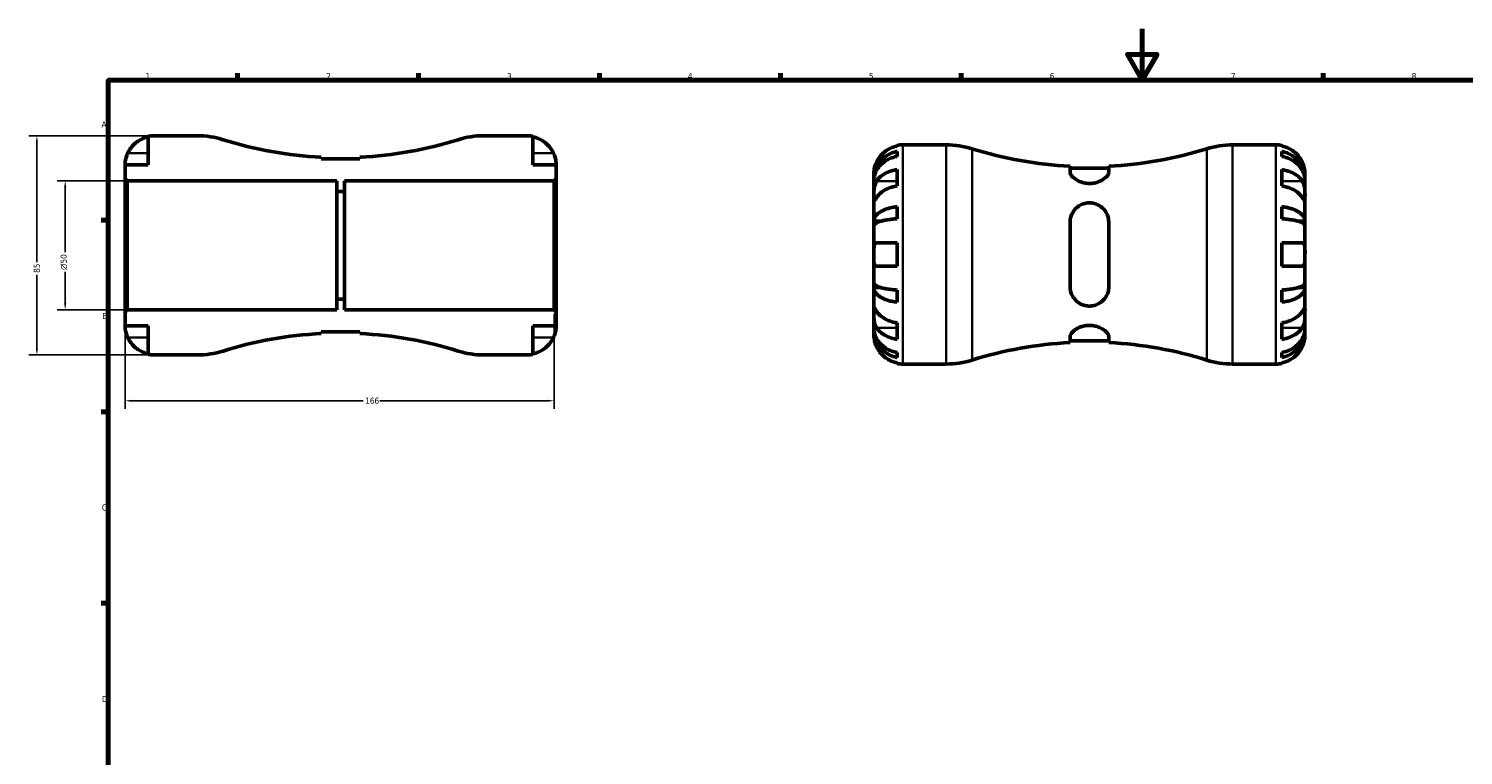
# Model space of a CAD drawing. Header units: millimetres. Extents: x -83 to 902, y -42 to 599.
# Tile 4 of 6: x -11 to 545, y 312 to 594. Entities that reach past the tile are written whole.
import ezdxf

# ---------------------------------------------------------------- set-up
doc = ezdxf.new("R2010")
doc.units = ezdxf.units.MM
for name, color, linetype, lineweight in [('Border (ANSI)', 7, 'Continuous', 70), ('Dimension (ANSI)', 7, 'Continuous', 25), ('Visible (ANSI)', 7, 'Continuous', 50), ('Visible Narrow (ANSI)', 7, 'Continuous', 35)]:
    doc.layers.add(name, color=color, linetype=linetype, lineweight=lineweight)
doc.styles.add('Note Text (ANSI)', font='tahoma.ttf')
doc.dimstyles.new('Default - mm (ANSI)', dxfattribs={"dimtxt": 2.4, "dimasz": 2.5, "dimexe": 3.175, "dimexo": 1.6002, "dimgap": 0.8, "dimtad": 0, "dimtoh": 1, "dimdec": 0, "dimrnd": 1e-08, "dimzin": 4, "dimdsep": 46, "dimtxsty": 'Note Text (ANSI)', "dimcen": 0.09, "dimdle": 10, "dimclrd": 256, "dimclre": 256, "dimclrt": 5, "dimadec": 1, "dimazin": 1, "dimtfac": 1.27, "dimtofl": 0, "dimtmove": 0, "dimatfit": 3, "dimfxl": 1, "dimtolj": 1, "dimtzin": 4, "dimlwd": -1, "dimlwe": -1, "dimarcsym": 0})

# ---------------------------------------------------------------- blocks, each defined once
blk = doc.blocks.new('Borders Default Border')
at = {"layer": 'Border (ANSI)'}
for p, q in [((70.08, 574), (70.08, 576.8)), ((140.17, 574), (140.17, 576.8)), ((210.25, 574), (210.25, 576.8)), ((280.33, 574), (280.33, 576.8)), ((350.42, 574), (350.42, 576.8)), ((490.58, 574), (490.58, 576.8)), ((20, 519.75), (17.2, 519.75)), ((20, 445.5), (17.2, 445.5)), ((20, 371.25), (17.2, 371.25))]:
    blk.add_line(p, q, dxfattribs=at)
at = {"layer": 'Border (ANSI)', "flags": 128}
for points in [[(420.5, 594), (420.5, 574), (414.73, 584), (426.27, 584), (420.5, 574)], [(20, 20), (20, 574), (821, 574), (821, 20), (20, 20)]]:
    blk.add_lwpolyline(points, dxfattribs=at)
at = {"layer": 'Border (ANSI)', "color": 5, "true_color": 0x0000ff, "char_height": 2.4, "attachment_point": 7, "style": 'Note Text (ANSI)'}
for s, insert in [('1', (34.5, 574.4)), ('2', (104.4, 574.4)), ('3', (174.46, 574.35)), ('4', (244.45, 574.4)), ('5', (314.67, 574.35)), ('6', (384.69, 574.35)), ('7', (454.8, 574.4)), ('8', (524.84, 574.35)), ('A', (17.38, 555.68)), ('B', (17.67, 481.43)), ('C', (17.51, 407.13)), ('D', (17.52, 332.93))]:
    blk.add_mtext(s, dxfattribs=dict(at, insert=insert))
blk = doc.blocks.new('*D7')
at = {"layer": 'Defpoints', "color": 0, "transparency": 16777216}
for p in [(27.35, 535), (3.32, 485), (27.35, 485)]:
    blk.add_point(p, dxfattribs=at)
at = {"layer": 'Dimension (ANSI)', "transparency": 16777216}
for p, q in [((25.75, 535), (0.15, 535)), ((3.32, 532.5), (3.32, 507.33)), ((3.32, 487.5), (3.32, 499.67)), ((25.75, 485), (0.15, 485))]:
    blk.add_line(p, q, dxfattribs=at)
for points in [[(2.91, 532.5), (3.74, 532.5), (3.32, 535)], [(2.91, 487.5), (3.74, 487.5), (3.32, 485)]]:
    blk.add_solid(points, dxfattribs=at)
at = {"layer": 'Dimension (ANSI)', "color": 5, "transparency": 16777216, "insert": (1.52, 500.47), "char_height": 2.4, "attachment_point": 1, "rotation": 90, "style": 'Note Text (ANSI)'}
blk.add_mtext('\\A1;{\\fAIGDT|b0|i0;\\H2.4000;\\ln}\\fTahoma|b0|i0;\\H2.4000;50', dxfattribs=at)
blk = doc.blocks.new('*D8')
at = {"layer": 'Defpoints', "color": 0, "transparency": 16777216}
for p in [(26.5, 484.15), (192.65, 485), (192.65, 449.74)]:
    blk.add_point(p, dxfattribs=at)
at = {"layer": 'Dimension (ANSI)', "transparency": 16777216}
for p, q in [((26.5, 482.55), (26.5, 446.56)), ((192.65, 483.4), (192.65, 446.56)), ((29, 449.74), (118.72, 449.74)), ((190.15, 449.74), (125.25, 449.74))]:
    blk.add_line(p, q, dxfattribs=at)
for points in [[(29, 450.15), (29, 449.32), (26.5, 449.74)], [(190.15, 450.15), (190.15, 449.32), (192.65, 449.74)]]:
    blk.add_solid(points, dxfattribs=at)
at = {"layer": 'Dimension (ANSI)', "color": 5, "transparency": 16777216, "insert": (119.52, 450.98), "char_height": 2.4, "attachment_point": 1, "style": 'Note Text (ANSI)'}
blk.add_mtext('\\A1;166', dxfattribs=at)
blk = doc.blocks.new('*D9')
at = {"layer": 'Defpoints', "color": 0, "transparency": 16777216}
for p in [(37.75, 552.5), (-7.64, 467.5), (37.75, 467.5)]:
    blk.add_point(p, dxfattribs=at)
at = {"layer": 'Dimension (ANSI)', "transparency": 16777216}
for p, q in [((36.15, 552.5), (-10.82, 552.5)), ((-7.64, 550), (-7.64, 503.46)), ((-7.64, 470), (-7.64, 498.54)), ((36.15, 467.5), (-10.82, 467.5))]:
    blk.add_line(p, q, dxfattribs=at)
for points in [[(-8.06, 550), (-7.22, 550), (-7.64, 552.5)], [(-8.06, 470), (-7.22, 470), (-7.64, 467.5)]]:
    blk.add_solid(points, dxfattribs=at)
at = {"layer": 'Dimension (ANSI)', "color": 5, "transparency": 16777216, "insert": (-8.9, 499.34), "char_height": 2.4, "attachment_point": 1, "rotation": 90, "style": 'Note Text (ANSI)'}
blk.add_mtext('\\A1;85', dxfattribs=at)

msp = doc.modelspace()

# ---------------------------------------------------------------- linework, layer by layer
at = {"layer": 'Visible (ANSI)'}
for p, q in [((35.5, 552.27), (35.5, 541.25)), ((54.52, 552.5), (37.75, 552.5)), ((182.25, 552.5), (165.48, 552.5)), ((184.5, 541.25), (184.5, 552.27)), ((325.53, 548.51), (325.53, 548.76)), ((325.53, 544.49), (325.53, 546.44)), ((327.78, 548.98), (344.56, 548.98)), ((455.51, 548.98), (472.28, 548.98)), ((474.53, 548.76), (474.53, 548.51)), ((474.53, 546.44), (474.53, 544.49)), ((35.5, 541.25), (26.5, 541.25)), ((26.5, 541.25), (26.5, 535.85)), ((102.5, 543.49), (102.5, 544.19)), ((117.5, 543.49), (102.5, 543.49)), ((117.5, 544.19), (117.5, 543.49)), ((193.5, 541.25), (184.5, 541.25)), ((193.5, 535.85), (193.5, 541.25)), ((325.53, 533.02), (325.53, 539.39)), ((392.53, 540.67), (392.53, 538.3)), ((407.53, 539.97), (392.53, 539.97)), ((407.53, 538.3), (407.53, 540.67)), ((474.53, 539.39), (474.53, 533.02)), ((26.5, 535.85), (27.35, 535)), ((26.5, 535.85), (26.5, 484.15)), ((27.35, 535), (108.5, 535)), ((27.35, 485), (27.35, 535)), ((108.5, 535), (108.5, 530.83)), ((111.5, 530.83), (111.5, 535)), ((111.5, 535), (192.65, 535)), ((192.65, 535), (193.5, 535.85)), ((192.65, 535), (192.65, 485)), ((193.5, 484.15), (193.5, 535.85)), ((316.53, 535.72), (316.53, 537.73)), ((316.53, 534.96), (316.53, 535.72)), ((316.53, 535.72), (316.57, 535.72)), ((316.53, 528.58), (316.53, 534.96)), ((483.53, 535.72), (483.5, 535.72)), ((483.53, 535.72), (483.53, 537.73)), ((483.53, 534.96), (483.53, 535.72)), ((483.53, 528.58), (483.53, 534.96)), ((108.5, 530.83), (111.5, 530.83)), ((108.5, 489.17), (108.5, 530.83)), ((111.5, 489.17), (111.5, 530.83)), ((316.53, 519.36), (316.53, 528.58)), ((483.53, 519.36), (483.53, 528.58)), ((325.53, 520.28), (325.53, 524.98)), ((474.53, 524.98), (474.53, 520.28)), ((316.53, 517.51), (316.53, 519.36)), ((316.53, 519.36), (319.26, 519.36)), ((316.53, 506.48), (316.53, 517.51)), ((392.53, 518.98), (392.53, 493.98)), ((407.53, 493.98), (407.53, 518.98)), ((483.53, 519.36), (480.81, 519.36)), ((483.53, 517.51), (483.53, 519.36)), ((483.53, 506.48), (483.53, 517.51)), ((316.53, 495.45), (316.53, 506.48)), ((317.6, 510.98), (325.53, 510.98)), ((325.53, 501.98), (325.53, 510.98)), ((474.53, 510.98), (474.53, 501.98)), ((474.53, 510.98), (482.47, 510.98)), ((483.53, 495.45), (483.53, 506.48)), ((325.53, 501.98), (317.6, 501.98)), ((482.47, 501.98), (474.53, 501.98)), ((316.53, 493.61), (316.53, 495.45)), ((483.53, 493.61), (483.53, 495.45)), ((111.5, 489.17), (108.5, 489.17)), ((108.5, 489.17), (108.5, 485)), ((111.5, 485), (111.5, 489.17)), ((316.53, 484.39), (316.53, 493.61)), ((316.53, 493.61), (319.26, 493.61)), ((325.53, 487.99), (325.53, 492.68)), ((474.53, 492.68), (474.53, 487.99)), ((483.53, 493.61), (480.81, 493.61)), ((483.53, 484.39), (483.53, 493.61)), ((27.35, 485), (26.5, 484.15)), ((26.5, 484.15), (26.5, 478.75)), ((108.5, 485), (27.35, 485)), ((192.65, 485), (111.5, 485)), ((193.5, 484.15), (192.65, 485)), ((193.5, 478.75), (193.5, 484.15)), ((316.53, 478.01), (316.53, 484.39)), ((483.53, 478.01), (483.53, 484.39)), ((26.5, 478.75), (35.5, 478.75)), ((35.5, 478.75), (35.5, 467.73)), ((184.5, 467.73), (184.5, 478.75)), ((184.5, 478.75), (193.5, 478.75)), ((316.53, 477.24), (316.53, 478.01)), ((325.53, 473.58), (325.53, 479.94)), ((474.53, 479.94), (474.53, 473.58)), ((483.53, 477.24), (483.53, 478.01)), ((102.5, 475.81), (102.5, 476.51)), ((102.5, 476.51), (117.5, 476.51)), ((117.5, 476.51), (117.5, 475.81)), ((316.53, 475.23), (316.53, 477.24)), ((316.53, 477.24), (316.57, 477.24)), ((392.53, 474.66), (392.53, 472.3)), ((407.53, 473), (392.53, 473)), ((407.53, 472.3), (407.53, 474.66)), ((483.53, 477.24), (483.5, 477.24)), ((483.53, 475.23), (483.53, 477.24)), ((37.75, 467.5), (54.52, 467.5)), ((165.48, 467.5), (182.25, 467.5)), ((325.53, 466.53), (325.53, 468.47)), ((474.53, 468.47), (474.53, 466.53)), ((325.53, 464.21), (325.53, 464.45)), ((327.78, 463.98), (344.56, 463.98)), ((455.51, 463.98), (472.28, 463.98)), ((474.53, 464.45), (474.53, 464.21))]:
    msp.add_line(p, q, dxfattribs=at)
for centre, radius, start, end in [((37.75, 541.25), 11.25, 90, 101.537), ((54.52, 519.1), 33.4, 72.5785, 90), ((110, 695.9), 151.9, 252.5785, 267.1698), ((110, 695.9), 151.9, 272.8302, 287.4215), ((165.48, 519.1), 33.4, 90, 107.4215), ((182.25, 541.25), 11.25, 78.463, 90), ((327.78, 537.73), 11.25, 90, 101.537), ((344.56, 515.58), 33.4, 72.5785, 90), ((400.03, 692.38), 151.9, 252.5785, 267.1698), ((400.03, 692.38), 151.9, 272.8302, 287.4215), ((455.51, 515.58), 33.4, 90, 107.4215), ((472.28, 537.73), 11.25, 78.463, 90), ((110, 324.1), 151.9, 92.8302, 107.4215), ((110, 324.1), 151.9, 72.5785, 87.1698), ((37.75, 478.75), 11.25, 258.463, 270), ((54.52, 500.9), 33.4, 270, 287.4215), ((165.48, 500.9), 33.4, 252.5785, 270), ((182.25, 478.75), 11.25, 270, 281.537), ((400.03, 320.58), 151.9, 92.8302, 107.4215), ((400.03, 320.58), 151.9, 72.5785, 87.1698), ((327.78, 475.23), 11.25, 258.463, 270), ((344.56, 497.38), 33.4, 270, 287.4215), ((455.51, 497.38), 33.4, 252.5785, 270), ((472.28, 475.23), 11.25, 270, 281.537)]:
    msp.add_arc(centre, radius, start, end, dxfattribs=at)
for points, knots in [([(27.57, 545.75), (27.8, 546.25), (28.08, 546.76), (28.83, 547.87), (29.31, 548.46), (30.3, 549.45), (30.88, 549.94), (32.14, 550.78), (32.81, 551.14), (34.08, 551.66), (34.78, 551.88), (35.5, 552.03)], [5.5022719, 5.5022719, 5.5022719, 5.5022719, 5.6617261, 5.6617261, 5.8711132, 5.8711132, 6.0795138, 6.0795138, 6.2879145, 6.2879145, 6.4900758, 6.4900758, 6.4900758, 6.4900758]), ([(184.5, 552.03), (185.22, 551.88), (185.92, 551.66), (187.19, 551.14), (187.86, 550.78), (189.12, 549.94), (189.7, 549.45), (190.69, 548.46), (191.17, 547.87), (191.92, 546.76), (192.2, 546.25), (192.43, 545.75)], [0.2134384, 0.2134384, 0.2134384, 0.2134384, 0.4155998, 0.4155998, 0.6240004, 0.6240004, 0.8324011, 0.8324011, 1.0417882, 1.0417882, 1.2012424, 1.2012424, 1.2012424, 1.2012424]), ([(26.5, 541.25), (26.5, 541.25), (26.5, 541.3), (26.5, 541.53), (26.51, 541.71), (26.55, 542.25), (26.6, 542.65), (26.75, 543.42), (26.83, 543.74), (27.01, 544.34), (27.1, 544.6), (27.3, 545.15), (27.42, 545.43), (27.55, 545.72), (27.56, 545.74), (27.57, 545.75)], [-3.126213, -3.126213, -3.126213, -3.126213, -3.0059213, -3.0059213, -2.8729567, -2.8729567, -2.6978937, -2.6978937, -2.583387, -2.583387, -2.4954757, -2.4954757, -2.4031024, -2.4031024, -2.3983168, -2.3983168, -2.3983168, -2.3983168]), ([(192.43, 545.75), (192.51, 545.59), (192.57, 545.44), (192.75, 545.02), (192.85, 544.75), (193.04, 544.2), (193.12, 543.92), (193.29, 543.23), (193.36, 542.85), (193.46, 542.13), (193.48, 541.81), (193.5, 541.37), (193.5, 541.25), (193.5, 541.25)], [-0.7196887, -0.7196887, -0.7196887, -0.7196887, -0.6691335, -0.6691335, -0.5844829, -0.5844829, -0.490085, -0.490085, -0.3476599, -0.3476599, -0.1782767, -0.1782767, 0, 0, 0, 0]), ([(316.53, 535.72), (316.53, 536.4), (316.6, 537.14), (316.9, 538.58), (317.13, 539.29), (317.66, 540.54), (318.01, 541.2), (318.86, 542.42), (319.34, 542.99), (320.33, 543.94), (320.91, 544.41), (322.17, 545.23), (322.84, 545.57), (324.11, 546.08), (324.81, 546.3), (325.53, 546.44)], [5.016117, 5.016117, 5.016117, 5.016117, 5.225788, 5.225788, 5.435459, 5.435459, 5.644344, 5.644344, 5.853229, 5.853229, 6.061567, 6.061567, 6.269906, 6.269906, 6.472482, 6.472482, 6.472482, 6.472482]), ([(325.53, 548.51), (324.81, 548.37), (324.11, 548.14), (322.85, 547.62), (322.17, 547.27), (320.92, 546.42), (320.33, 545.93), (319.35, 544.95), (318.86, 544.36), (318.12, 543.24), (317.83, 542.73), (317.6, 542.23)], [0.2134384, 0.2134384, 0.2134384, 0.2134384, 0.4155998, 0.4155998, 0.6240004, 0.6240004, 0.8324011, 0.8324011, 1.0417882, 1.0417882, 1.2012424, 1.2012424, 1.2012424, 1.2012424]), ([(482.47, 542.23), (482.23, 542.73), (481.95, 543.24), (481.21, 544.36), (480.72, 544.95), (479.74, 545.93), (479.15, 546.42), (477.89, 547.27), (477.22, 547.62), (475.96, 548.14), (475.25, 548.37), (474.53, 548.51)], [5.5022719, 5.5022719, 5.5022719, 5.5022719, 5.6617261, 5.6617261, 5.8711132, 5.8711132, 6.0795138, 6.0795138, 6.2879145, 6.2879145, 6.4900758, 6.4900758, 6.4900758, 6.4900758]), ([(474.53, 546.44), (475.26, 546.3), (475.96, 546.08), (477.22, 545.57), (477.9, 545.23), (479.16, 544.41), (479.74, 543.94), (480.72, 542.99), (481.21, 542.42), (482.05, 541.2), (482.41, 540.54), (482.94, 539.29), (483.17, 538.58), (483.47, 537.14), (483.53, 536.4), (483.53, 535.72)], [0.213434, 0.213434, 0.213434, 0.213434, 0.41601, 0.41601, 0.624348, 0.624348, 0.832687, 0.832687, 1.041572, 1.041572, 1.250457, 1.250457, 1.460128, 1.460128, 1.669799, 1.669799, 1.669799, 1.669799]), ([(325.53, 544.49), (324.81, 544.37), (324.11, 544.17), (322.84, 543.72), (322.16, 543.42), (320.9, 542.69), (320.32, 542.27), (319.34, 541.42), (318.85, 540.91), (318.01, 539.82), (317.66, 539.24), (317.13, 538.13), (316.9, 537.5), (316.6, 536.21), (316.53, 535.56), (316.53, 534.96)], [0.213442, 0.213442, 0.213442, 0.213442, 0.416459, 0.416459, 0.625022, 0.625022, 0.833586, 0.833586, 1.042247, 1.042247, 1.250908, 1.250908, 1.460354, 1.460354, 1.669799, 1.669799, 1.669799, 1.669799]), ([(317.6, 542.23), (317.53, 542.08), (317.46, 541.92), (317.28, 541.5), (317.19, 541.24), (317, 540.69), (316.92, 540.4), (316.74, 539.71), (316.67, 539.33), (316.57, 538.61), (316.55, 538.3), (316.53, 537.85), (316.53, 537.73), (316.53, 537.73)], [-0.7196887, -0.7196887, -0.7196887, -0.7196887, -0.6691335, -0.6691335, -0.5844829, -0.5844829, -0.490085, -0.490085, -0.3476599, -0.3476599, -0.1782767, -0.1782767, 0, 0, 0, 0]), ([(317.6, 534.94), (317.83, 535.3), (318.12, 535.66), (318.86, 536.45), (319.35, 536.86), (320.33, 537.56), (320.92, 537.91), (322.17, 538.5), (322.85, 538.75), (324.11, 539.12), (324.81, 539.28), (325.53, 539.39)], [5.5022719, 5.5022719, 5.5022719, 5.5022719, 5.6617261, 5.6617261, 5.8711132, 5.8711132, 6.0795138, 6.0795138, 6.2879145, 6.2879145, 6.4900758, 6.4900758, 6.4900758, 6.4900758]), ([(483.53, 534.96), (483.53, 535.56), (483.47, 536.21), (483.17, 537.5), (482.94, 538.13), (482.41, 539.24), (482.06, 539.82), (481.22, 540.91), (480.73, 541.42), (479.75, 542.27), (479.16, 542.69), (477.9, 543.42), (477.23, 543.72), (475.96, 544.17), (475.26, 544.37), (474.53, 544.49)], [5.016117, 5.016117, 5.016117, 5.016117, 5.225562, 5.225562, 5.435008, 5.435008, 5.643669, 5.643669, 5.85233, 5.85233, 6.060893, 6.060893, 6.269457, 6.269457, 6.472473, 6.472473, 6.472473, 6.472473]), ([(474.53, 539.39), (475.25, 539.28), (475.96, 539.12), (477.22, 538.75), (477.89, 538.5), (479.15, 537.91), (479.74, 537.56), (480.72, 536.86), (481.21, 536.45), (481.95, 535.66), (482.23, 535.3), (482.47, 534.94)], [0.2134384, 0.2134384, 0.2134384, 0.2134384, 0.4155998, 0.4155998, 0.6240004, 0.6240004, 0.8324011, 0.8324011, 1.0417882, 1.0417882, 1.2012424, 1.2012424, 1.2012424, 1.2012424]), ([(483.53, 537.73), (483.53, 537.73), (483.53, 537.79), (483.53, 538.01), (483.53, 538.19), (483.48, 538.73), (483.44, 539.13), (483.28, 539.9), (483.2, 540.22), (483.03, 540.82), (482.94, 541.09), (482.73, 541.63), (482.61, 541.91), (482.48, 542.2), (482.47, 542.22), (482.47, 542.23)], [-3.126213, -3.126213, -3.126213, -3.126213, -3.0059213, -3.0059213, -2.8729567, -2.8729567, -2.6978937, -2.6978937, -2.583387, -2.583387, -2.4954757, -2.4954757, -2.4031024, -2.4031024, -2.3983168, -2.3983168, -2.3983168, -2.3983168]), ([(316.53, 528.58), (316.53, 528.82), (316.53, 529.09), (316.54, 529.69), (316.54, 530.02), (316.56, 530.83), (316.58, 531.32), (316.68, 532.27), (316.76, 532.72), (316.94, 533.46), (317.02, 533.74), (317.23, 534.27), (317.34, 534.5), (317.51, 534.8), (317.55, 534.87), (317.6, 534.94)], [0, 0, 0, 0, 0.1023049, 0.1023049, 0.2116531, 0.2116531, 0.3586874, 0.3586874, 0.4986154, 0.4986154, 0.596139, 0.596139, 0.690343, 0.690343, 0.7235503, 0.7235503, 0.7235503, 0.7235503]), ([(407.53, 538.3), (407.53, 538.02), (407.43, 537.71), (406.95, 536.89), (406.45, 536.36), (405.14, 535.39), (404.33, 534.93), (402.75, 534.34), (402.03, 534.16), (400.65, 533.98), (400.01, 533.96), (398.67, 534.05), (397.99, 534.18), (396.48, 534.61), (395.7, 534.97), (394.22, 535.85), (393.58, 536.41), (392.76, 537.41), (392.54, 537.87), (392.53, 538.28), (392.53, 538.29), (392.53, 538.3)], [-2.822534, -2.822534, -2.822534, -2.822534, -2.592222, -2.592222, -2.245208, -2.245208, -1.913449, -1.913449, -1.681153, -1.681153, -1.48731, -1.48731, -1.273411, -1.273411, -0.982744, -0.982744, -0.620712, -0.620712, -0.293331, -0.293331, -0.2861, -0.2861, -0.2861, -0.2861]), ([(482.47, 534.94), (482.53, 534.85), (482.58, 534.76), (482.76, 534.44), (482.87, 534.2), (483.07, 533.67), (483.16, 533.38), (483.33, 532.63), (483.4, 532.17), (483.5, 531.14), (483.52, 530.58), (483.54, 529.5), (483.53, 529), (483.53, 528.58)], [-0.7247441, -0.7247441, -0.7247441, -0.7247441, -0.6829269, -0.6829269, -0.5894676, -0.5894676, -0.4901439, -0.4901439, -0.3493352, -0.3493352, -0.178565, -0.178565, 0, 0, 0, 0]), ([(317.6, 528.58), (317.54, 528.49), (317.49, 528.4), (317.31, 528.14), (317.2, 527.97), (317, 527.67), (316.91, 527.55), (316.74, 527.32), (316.67, 527.26), (316.57, 527.27), (316.55, 527.38), (316.53, 527.83), (316.53, 528.16), (316.53, 528.58)], [-0.7247441, -0.7247441, -0.7247441, -0.7247441, -0.6829269, -0.6829269, -0.5894676, -0.5894676, -0.4901439, -0.4901439, -0.3493352, -0.3493352, -0.178565, -0.178565, 0, 0, 0, 0]), ([(325.53, 533.02), (324.81, 532.92), (324.11, 532.76), (322.84, 532.39), (322.16, 532.13), (320.9, 531.54), (320.32, 531.19), (319.34, 530.49), (318.85, 530.07), (318.11, 529.29), (317.83, 528.93), (317.6, 528.58)], [0.213454, 0.213454, 0.213454, 0.213454, 0.4164085, 0.4164085, 0.6252168, 0.6252168, 0.8340252, 0.8340252, 1.0430088, 1.0430088, 1.2012367, 1.2012367, 1.2012367, 1.2012367]), ([(482.47, 528.58), (482.24, 528.93), (481.96, 529.29), (481.22, 530.07), (480.73, 530.49), (479.75, 531.19), (479.16, 531.54), (477.9, 532.13), (477.23, 532.39), (475.96, 532.76), (475.26, 532.92), (474.53, 533.02)], [5.5022777, 5.5022777, 5.5022777, 5.5022777, 5.6605055, 5.6605055, 5.8694891, 5.8694891, 6.0782975, 6.0782975, 6.2871059, 6.2871059, 6.4900603, 6.4900603, 6.4900603, 6.4900603]), ([(483.53, 528.58), (483.53, 528.34), (483.53, 528.13), (483.53, 527.75), (483.53, 527.6), (483.51, 527.33), (483.48, 527.26), (483.38, 527.27), (483.31, 527.34), (483.13, 527.58), (483.04, 527.71), (482.84, 528.01), (482.73, 528.18), (482.56, 528.44), (482.51, 528.51), (482.47, 528.58)], [0, 0, 0, 0, 0.1023049, 0.1023049, 0.2116531, 0.2116531, 0.3586874, 0.3586874, 0.4986154, 0.4986154, 0.596139, 0.596139, 0.690343, 0.690343, 0.7235503, 0.7235503, 0.7235503, 0.7235503]), ([(316.53, 519.36), (316.53, 519.71), (316.6, 520.1), (316.9, 520.86), (317.13, 521.23), (317.66, 521.89), (318.01, 522.23), (318.86, 522.87), (319.34, 523.17), (320.33, 523.67), (320.91, 523.92), (322.17, 524.34), (322.84, 524.52), (324.11, 524.79), (324.81, 524.9), (325.53, 524.98)], [5.016117, 5.016117, 5.016117, 5.016117, 5.225788, 5.225788, 5.435459, 5.435459, 5.644344, 5.644344, 5.853229, 5.853229, 6.061567, 6.061567, 6.269906, 6.269906, 6.472482, 6.472482, 6.472482, 6.472482]), ([(392.53, 518.98), (392.53, 519.7), (392.64, 520.4), (393.12, 522.07), (393.62, 523.01), (394.93, 524.57), (395.73, 525.22), (397.32, 526.01), (398.04, 526.25), (399.42, 526.48), (400.06, 526.51), (401.4, 526.39), (402.08, 526.23), (403.59, 525.65), (404.37, 525.17), (405.85, 523.85), (406.49, 522.95), (407.31, 521.05), (407.52, 520.07), (407.53, 519.03), (407.53, 519), (407.53, 518.98)], [-2.822534, -2.822534, -2.822534, -2.822534, -2.592222, -2.592222, -2.245208, -2.245208, -1.913449, -1.913449, -1.681153, -1.681153, -1.48731, -1.48731, -1.273411, -1.273411, -0.982744, -0.982744, -0.620712, -0.620712, -0.293331, -0.293331, -0.2861, -0.2861, -0.2861, -0.2861]), ([(474.53, 524.98), (475.26, 524.9), (475.96, 524.79), (477.22, 524.52), (477.9, 524.34), (479.16, 523.92), (479.74, 523.67), (480.72, 523.17), (481.21, 522.87), (482.05, 522.23), (482.41, 521.89), (482.94, 521.23), (483.17, 520.86), (483.47, 520.1), (483.53, 519.71), (483.53, 519.36)], [0.213434, 0.213434, 0.213434, 0.213434, 0.41601, 0.41601, 0.624348, 0.624348, 0.832687, 0.832687, 1.041572, 1.041572, 1.250457, 1.250457, 1.460128, 1.460128, 1.669799, 1.669799, 1.669799, 1.669799]), ([(325.53, 520.28), (324.81, 520.25), (324.11, 520.19), (322.84, 520.06), (322.17, 519.97), (320.91, 519.76), (320.33, 519.64), (319.34, 519.39), (318.86, 519.24), (318.01, 518.93), (317.66, 518.76), (317.13, 518.43), (316.9, 518.25), (316.6, 517.88), (316.53, 517.69), (316.53, 517.51)], [0.213434, 0.213434, 0.213434, 0.213434, 0.41601, 0.41601, 0.624348, 0.624348, 0.832687, 0.832687, 1.041572, 1.041572, 1.250457, 1.250457, 1.460128, 1.460128, 1.669799, 1.669799, 1.669799, 1.669799]), ([(483.53, 517.51), (483.53, 517.69), (483.47, 517.88), (483.17, 518.25), (482.94, 518.43), (482.41, 518.76), (482.05, 518.93), (481.21, 519.24), (480.72, 519.39), (479.74, 519.64), (479.16, 519.76), (477.9, 519.97), (477.22, 520.06), (475.96, 520.19), (475.26, 520.25), (474.53, 520.28)], [5.016117, 5.016117, 5.016117, 5.016117, 5.225788, 5.225788, 5.435459, 5.435459, 5.644344, 5.644344, 5.853229, 5.853229, 6.061567, 6.061567, 6.269906, 6.269906, 6.472482, 6.472482, 6.472482, 6.472482]), ([(316.53, 506.48), (316.53, 506.86), (316.53, 507.24), (316.54, 508), (316.54, 508.38), (316.57, 509.23), (316.61, 509.66), (316.76, 510.28), (316.84, 510.49), (317.07, 510.8), (317.21, 510.9), (317.44, 510.97), (317.52, 510.98), (317.6, 510.98)], [0, 0, 0, 0, 0.1143483, 0.1143483, 0.2360376, 0.2360376, 0.4080184, 0.4080184, 0.5379079, 0.5379079, 0.6657576, 0.6657576, 0.7240192, 0.7240192, 0.7240192, 0.7240192]), ([(317.6, 501.98), (317.45, 501.98), (317.31, 502.02), (317.05, 502.18), (316.94, 502.31), (316.75, 502.71), (316.68, 502.99), (316.57, 503.73), (316.55, 504.21), (316.53, 505.3), (316.53, 505.89), (316.53, 506.48)], [-0.7250316, -0.7250316, -0.7250316, -0.7250316, -0.617671, -0.617671, -0.4930824, -0.4930824, -0.3529803, -0.3529803, -0.1786805, -0.1786805, 0, 0, 0, 0]), ([(482.47, 510.98), (482.62, 510.98), (482.75, 510.95), (483.01, 510.79), (483.13, 510.65), (483.32, 510.25), (483.39, 509.98), (483.5, 509.24), (483.52, 508.75), (483.54, 507.67), (483.53, 507.08), (483.53, 506.48)], [-0.7250316, -0.7250316, -0.7250316, -0.7250316, -0.617671, -0.617671, -0.4930824, -0.4930824, -0.3529803, -0.3529803, -0.1786805, -0.1786805, 0, 0, 0, 0]), ([(483.53, 506.48), (483.53, 506.1), (483.53, 505.72), (483.53, 504.96), (483.53, 504.58), (483.49, 503.74), (483.45, 503.3), (483.31, 502.69), (483.22, 502.47), (483, 502.16), (482.86, 502.06), (482.63, 501.99), (482.55, 501.98), (482.47, 501.98)], [0, 0, 0, 0, 0.1143483, 0.1143483, 0.2360376, 0.2360376, 0.4080184, 0.4080184, 0.5379079, 0.5379079, 0.6657576, 0.6657576, 0.7240192, 0.7240192, 0.7240192, 0.7240192]), ([(316.53, 495.45), (316.53, 495.28), (316.6, 495.09), (316.9, 494.71), (317.13, 494.53), (317.66, 494.21), (318.01, 494.04), (318.86, 493.72), (319.34, 493.57), (320.33, 493.33), (320.91, 493.21), (322.17, 492.99), (322.84, 492.91), (324.11, 492.77), (324.81, 492.72), (325.53, 492.68)], [5.016117, 5.016117, 5.016117, 5.016117, 5.225788, 5.225788, 5.435459, 5.435459, 5.644344, 5.644344, 5.853229, 5.853229, 6.061567, 6.061567, 6.269906, 6.269906, 6.472482, 6.472482, 6.472482, 6.472482]), ([(474.53, 492.68), (475.26, 492.72), (475.96, 492.77), (477.22, 492.91), (477.9, 492.99), (479.16, 493.21), (479.74, 493.33), (480.72, 493.57), (481.21, 493.72), (482.05, 494.04), (482.41, 494.21), (482.94, 494.53), (483.17, 494.71), (483.47, 495.09), (483.53, 495.28), (483.53, 495.45)], [0.213434, 0.213434, 0.213434, 0.213434, 0.41601, 0.41601, 0.624348, 0.624348, 0.832687, 0.832687, 1.041572, 1.041572, 1.250457, 1.250457, 1.460128, 1.460128, 1.669799, 1.669799, 1.669799, 1.669799]), ([(325.53, 487.99), (324.81, 488.06), (324.11, 488.17), (322.84, 488.44), (322.17, 488.62), (320.91, 489.05), (320.33, 489.3), (319.34, 489.8), (318.86, 490.09), (318.01, 490.74), (317.66, 491.08), (317.13, 491.73), (316.9, 492.1), (316.6, 492.86), (316.53, 493.25), (316.53, 493.61)], [0.213434, 0.213434, 0.213434, 0.213434, 0.41601, 0.41601, 0.624348, 0.624348, 0.832687, 0.832687, 1.041572, 1.041572, 1.250457, 1.250457, 1.460128, 1.460128, 1.669799, 1.669799, 1.669799, 1.669799]), ([(407.53, 493.98), (407.53, 493.27), (407.43, 492.57), (406.95, 490.89), (406.45, 489.96), (405.14, 488.4), (404.33, 487.75), (402.75, 486.95), (402.03, 486.71), (400.65, 486.48), (400.01, 486.45), (398.67, 486.57), (397.99, 486.74), (396.48, 487.31), (395.7, 487.8), (394.22, 489.12), (393.58, 490.02), (392.76, 491.91), (392.54, 492.9), (392.53, 493.94), (392.53, 493.96), (392.53, 493.98)], [-2.822534, -2.822534, -2.822534, -2.822534, -2.592222, -2.592222, -2.245208, -2.245208, -1.913449, -1.913449, -1.681153, -1.681153, -1.48731, -1.48731, -1.273411, -1.273411, -0.982744, -0.982744, -0.620712, -0.620712, -0.293331, -0.293331, -0.2861, -0.2861, -0.2861, -0.2861]), ([(483.53, 493.61), (483.53, 493.25), (483.47, 492.86), (483.17, 492.1), (482.94, 491.73), (482.41, 491.08), (482.05, 490.74), (481.21, 490.09), (480.72, 489.8), (479.74, 489.3), (479.16, 489.05), (477.9, 488.62), (477.22, 488.44), (475.96, 488.17), (475.26, 488.06), (474.53, 487.99)], [5.016117, 5.016117, 5.016117, 5.016117, 5.225788, 5.225788, 5.435459, 5.435459, 5.644344, 5.644344, 5.853229, 5.853229, 6.061567, 6.061567, 6.269906, 6.269906, 6.472482, 6.472482, 6.472482, 6.472482]), ([(316.53, 484.39), (316.53, 484.63), (316.53, 484.84), (316.54, 485.21), (316.54, 485.37), (316.56, 485.63), (316.58, 485.71), (316.68, 485.7), (316.76, 485.62), (316.94, 485.38), (317.02, 485.26), (317.23, 484.95), (317.34, 484.78), (317.51, 484.53), (317.55, 484.46), (317.6, 484.39)], [0, 0, 0, 0, 0.1023049, 0.1023049, 0.2116531, 0.2116531, 0.3586874, 0.3586874, 0.4986154, 0.4986154, 0.596139, 0.596139, 0.690343, 0.690343, 0.7235503, 0.7235503, 0.7235503, 0.7235503]), ([(317.6, 478.02), (317.54, 478.11), (317.49, 478.2), (317.31, 478.52), (317.2, 478.76), (317, 479.3), (316.91, 479.59), (316.74, 480.34), (316.67, 480.8), (316.57, 481.83), (316.55, 482.39), (316.53, 483.46), (316.53, 483.96), (316.53, 484.39)], [-0.7247441, -0.7247441, -0.7247441, -0.7247441, -0.6829269, -0.6829269, -0.5894676, -0.5894676, -0.4901439, -0.4901439, -0.3493352, -0.3493352, -0.178565, -0.178565, 0, 0, 0, 0]), ([(317.6, 484.39), (317.83, 484.03), (318.12, 483.67), (318.86, 482.88), (319.35, 482.47), (320.33, 481.77), (320.92, 481.42), (322.17, 480.83), (322.85, 480.58), (324.11, 480.2), (324.81, 480.05), (325.53, 479.94)], [5.5022719, 5.5022719, 5.5022719, 5.5022719, 5.6617261, 5.6617261, 5.8711132, 5.8711132, 6.0795138, 6.0795138, 6.2879145, 6.2879145, 6.4900758, 6.4900758, 6.4900758, 6.4900758]), ([(474.53, 479.94), (475.25, 480.05), (475.96, 480.2), (477.22, 480.58), (477.89, 480.83), (479.15, 481.42), (479.74, 481.77), (480.72, 482.47), (481.21, 482.88), (481.95, 483.67), (482.23, 484.03), (482.47, 484.39)], [0.2134384, 0.2134384, 0.2134384, 0.2134384, 0.4155998, 0.4155998, 0.6240004, 0.6240004, 0.8324011, 0.8324011, 1.0417882, 1.0417882, 1.2012424, 1.2012424, 1.2012424, 1.2012424]), ([(482.47, 484.39), (482.53, 484.47), (482.58, 484.56), (482.76, 484.83), (482.87, 484.99), (483.07, 485.29), (483.16, 485.42), (483.33, 485.64), (483.4, 485.71), (483.5, 485.7), (483.52, 485.58), (483.54, 485.14), (483.53, 484.81), (483.53, 484.39)], [-0.7247441, -0.7247441, -0.7247441, -0.7247441, -0.6829269, -0.6829269, -0.5894676, -0.5894676, -0.4901439, -0.4901439, -0.3493352, -0.3493352, -0.178565, -0.178565, 0, 0, 0, 0]), ([(483.53, 484.39), (483.53, 484.14), (483.53, 483.88), (483.53, 483.28), (483.53, 482.95), (483.51, 482.14), (483.48, 481.65), (483.38, 480.7), (483.31, 480.24), (483.13, 479.51), (483.04, 479.22), (482.84, 478.7), (482.73, 478.46), (482.56, 478.17), (482.51, 478.09), (482.47, 478.02)], [0, 0, 0, 0, 0.1023049, 0.1023049, 0.2116531, 0.2116531, 0.3586874, 0.3586874, 0.4986154, 0.4986154, 0.596139, 0.596139, 0.690343, 0.690343, 0.7235503, 0.7235503, 0.7235503, 0.7235503]), ([(27.57, 474.25), (27.49, 474.41), (27.43, 474.56), (27.25, 474.98), (27.15, 475.25), (26.96, 475.8), (26.88, 476.08), (26.71, 476.77), (26.64, 477.15), (26.54, 477.87), (26.52, 478.19), (26.5, 478.63), (26.5, 478.75), (26.5, 478.75)], [-0.7196887, -0.7196887, -0.7196887, -0.7196887, -0.6691335, -0.6691335, -0.5844829, -0.5844829, -0.490085, -0.490085, -0.3476599, -0.3476599, -0.1782767, -0.1782767, 0, 0, 0, 0]), ([(193.5, 478.75), (193.5, 478.75), (193.5, 478.7), (193.5, 478.47), (193.49, 478.29), (193.45, 477.75), (193.4, 477.35), (193.25, 476.58), (193.17, 476.26), (192.99, 475.66), (192.9, 475.4), (192.7, 474.85), (192.58, 474.57), (192.45, 474.28), (192.44, 474.26), (192.43, 474.25)], [-3.126213, -3.126213, -3.126213, -3.126213, -3.0059213, -3.0059213, -2.8729567, -2.8729567, -2.6978937, -2.6978937, -2.583387, -2.583387, -2.4954757, -2.4954757, -2.4031024, -2.4031024, -2.3983168, -2.3983168, -2.3983168, -2.3983168]), ([(316.53, 478.01), (316.53, 477.41), (316.6, 476.75), (316.9, 475.46), (317.13, 474.83), (317.66, 473.72), (318.01, 473.14), (318.86, 472.05), (319.34, 471.54), (320.33, 470.69), (320.91, 470.27), (322.17, 469.55), (322.84, 469.24), (324.11, 468.79), (324.81, 468.6), (325.53, 468.47)], [5.016117, 5.016117, 5.016117, 5.016117, 5.225788, 5.225788, 5.435459, 5.435459, 5.644344, 5.644344, 5.853229, 5.853229, 6.061567, 6.061567, 6.269906, 6.269906, 6.472482, 6.472482, 6.472482, 6.472482]), ([(325.53, 473.58), (324.81, 473.68), (324.11, 473.84), (322.84, 474.21), (322.16, 474.47), (320.9, 475.07), (320.32, 475.41), (319.34, 476.11), (318.85, 476.53), (318.11, 477.31), (317.83, 477.67), (317.6, 478.02)], [0.213454, 0.213454, 0.213454, 0.213454, 0.4164085, 0.4164085, 0.6252168, 0.6252168, 0.8340252, 0.8340252, 1.0430088, 1.0430088, 1.2012367, 1.2012367, 1.2012367, 1.2012367]), ([(392.53, 474.66), (392.53, 474.94), (392.64, 475.25), (393.12, 476.07), (393.62, 476.6), (394.93, 477.58), (395.73, 478.03), (397.32, 478.62), (398.04, 478.81), (399.42, 478.99), (400.06, 479.01), (401.4, 478.91), (402.08, 478.79), (403.59, 478.35), (404.37, 478), (405.85, 477.11), (406.49, 476.56), (407.31, 475.55), (407.52, 475.09), (407.53, 474.68), (407.53, 474.67), (407.53, 474.66)], [-2.822534, -2.822534, -2.822534, -2.822534, -2.592222, -2.592222, -2.245208, -2.245208, -1.913449, -1.913449, -1.681153, -1.681153, -1.48731, -1.48731, -1.273411, -1.273411, -0.982744, -0.982744, -0.620712, -0.620712, -0.293331, -0.293331, -0.2861, -0.2861, -0.2861, -0.2861]), ([(482.47, 478.02), (482.24, 477.67), (481.96, 477.31), (481.22, 476.53), (480.73, 476.11), (479.75, 475.41), (479.16, 475.07), (477.9, 474.47), (477.23, 474.21), (475.96, 473.84), (475.26, 473.68), (474.53, 473.58)], [5.5022777, 5.5022777, 5.5022777, 5.5022777, 5.6605055, 5.6605055, 5.8694891, 5.8694891, 6.0782975, 6.0782975, 6.2871059, 6.2871059, 6.4900603, 6.4900603, 6.4900603, 6.4900603]), ([(474.53, 468.47), (475.26, 468.6), (475.96, 468.79), (477.22, 469.24), (477.9, 469.55), (479.16, 470.27), (479.74, 470.69), (480.72, 471.54), (481.21, 472.05), (482.05, 473.14), (482.41, 473.72), (482.94, 474.83), (483.17, 475.46), (483.47, 476.75), (483.53, 477.41), (483.53, 478.01)], [0.213434, 0.213434, 0.213434, 0.213434, 0.41601, 0.41601, 0.624348, 0.624348, 0.832687, 0.832687, 1.041572, 1.041572, 1.250457, 1.250457, 1.460128, 1.460128, 1.669799, 1.669799, 1.669799, 1.669799]), ([(35.5, 467.97), (34.78, 468.12), (34.08, 468.34), (32.81, 468.86), (32.14, 469.22), (30.88, 470.06), (30.3, 470.55), (29.31, 471.54), (28.83, 472.13), (28.08, 473.24), (27.8, 473.75), (27.57, 474.25)], [0.2134384, 0.2134384, 0.2134384, 0.2134384, 0.4155998, 0.4155998, 0.6240004, 0.6240004, 0.8324011, 0.8324011, 1.0417882, 1.0417882, 1.2012424, 1.2012424, 1.2012424, 1.2012424]), ([(192.43, 474.25), (192.2, 473.75), (191.92, 473.24), (191.17, 472.13), (190.69, 471.54), (189.7, 470.55), (189.12, 470.06), (187.86, 469.22), (187.19, 468.86), (185.92, 468.34), (185.22, 468.12), (184.5, 467.97)], [5.5022719, 5.5022719, 5.5022719, 5.5022719, 5.6617261, 5.6617261, 5.8711132, 5.8711132, 6.0795138, 6.0795138, 6.2879145, 6.2879145, 6.4900758, 6.4900758, 6.4900758, 6.4900758]), ([(325.53, 466.53), (324.81, 466.67), (324.11, 466.88), (322.84, 467.39), (322.17, 467.73), (320.91, 468.55), (320.33, 469.02), (319.34, 469.98), (318.86, 470.54), (318.01, 471.77), (317.66, 472.42), (317.13, 473.67), (316.9, 474.38), (316.6, 475.83), (316.53, 476.57), (316.53, 477.24)], [0.213434, 0.213434, 0.213434, 0.213434, 0.41601, 0.41601, 0.624348, 0.624348, 0.832687, 0.832687, 1.041572, 1.041572, 1.250457, 1.250457, 1.460128, 1.460128, 1.669799, 1.669799, 1.669799, 1.669799]), ([(316.53, 475.23), (316.53, 475.23), (316.53, 475.18), (316.54, 474.96), (316.54, 474.78), (316.59, 474.23), (316.63, 473.83), (316.79, 473.07), (316.86, 472.74), (317.04, 472.14), (317.13, 471.88), (317.34, 471.33), (317.45, 471.05), (317.59, 470.76), (317.59, 470.75), (317.6, 470.73)], [-3.126213, -3.126213, -3.126213, -3.126213, -3.0059213, -3.0059213, -2.8729567, -2.8729567, -2.6978937, -2.6978937, -2.583387, -2.583387, -2.4954757, -2.4954757, -2.4031024, -2.4031024, -2.3983168, -2.3983168, -2.3983168, -2.3983168]), ([(483.53, 477.24), (483.53, 476.57), (483.47, 475.83), (483.17, 474.38), (482.94, 473.67), (482.41, 472.42), (482.05, 471.77), (481.21, 470.54), (480.72, 469.98), (479.74, 469.02), (479.16, 468.55), (477.9, 467.73), (477.22, 467.39), (475.96, 466.88), (475.26, 466.67), (474.53, 466.53)], [5.016117, 5.016117, 5.016117, 5.016117, 5.225788, 5.225788, 5.435459, 5.435459, 5.644344, 5.644344, 5.853229, 5.853229, 6.061567, 6.061567, 6.269906, 6.269906, 6.472482, 6.472482, 6.472482, 6.472482]), ([(482.47, 470.73), (482.54, 470.89), (482.61, 471.04), (482.78, 471.46), (482.88, 471.73), (483.07, 472.28), (483.15, 472.56), (483.33, 473.25), (483.4, 473.63), (483.5, 474.35), (483.52, 474.67), (483.54, 475.11), (483.53, 475.23), (483.53, 475.23)], [-0.7196887, -0.7196887, -0.7196887, -0.7196887, -0.6691335, -0.6691335, -0.5844829, -0.5844829, -0.490085, -0.490085, -0.3476599, -0.3476599, -0.1782767, -0.1782767, 0, 0, 0, 0]), ([(317.6, 470.73), (317.83, 470.23), (318.12, 469.72), (318.86, 468.61), (319.35, 468.02), (320.33, 467.03), (320.92, 466.54), (322.17, 465.7), (322.85, 465.34), (324.11, 464.82), (324.81, 464.6), (325.53, 464.45)], [5.5022719, 5.5022719, 5.5022719, 5.5022719, 5.6617261, 5.6617261, 5.8711132, 5.8711132, 6.0795138, 6.0795138, 6.2879145, 6.2879145, 6.4900758, 6.4900758, 6.4900758, 6.4900758]), ([(474.53, 464.45), (475.25, 464.6), (475.96, 464.82), (477.22, 465.34), (477.89, 465.7), (479.15, 466.54), (479.74, 467.03), (480.72, 468.02), (481.21, 468.61), (481.95, 469.72), (482.23, 470.23), (482.47, 470.73)], [0.2134384, 0.2134384, 0.2134384, 0.2134384, 0.4155998, 0.4155998, 0.6240004, 0.6240004, 0.8324011, 0.8324011, 1.0417882, 1.0417882, 1.2012424, 1.2012424, 1.2012424, 1.2012424])]:
    msp.add_open_spline(points, degree=3, knots=knots, dxfattribs=at)
at = {"layer": 'Visible Narrow (ANSI)'}
for p, q in [((27.96, 545.75), (35.1, 545.75)), ((192.04, 545.75), (184.9, 545.75)), ((327.78, 464.51), (327.78, 548.46)), ((344.56, 464.51), (344.56, 548.46)), ((354.56, 546.95), (354.56, 466.02)), ((445.51, 466.02), (445.51, 546.95)), ((455.51, 548.46), (455.51, 464.51)), ((472.28, 464.51), (472.28, 548.46)), ((318, 534.94), (325.14, 534.94)), ((482.07, 534.94), (474.93, 534.94)), ((318, 478.02), (325.14, 478.02)), ((482.07, 478.02), (474.93, 478.02)), ((27.96, 474.25), (35.1, 474.25)), ((192.04, 474.25), (184.9, 474.25))]:
    msp.add_line(p, q, dxfattribs=at)

# ---------------------------------------------------------------- block references
msp.add_blockref('Borders Default Border', (0, 0))

# ---------------------------------------------------------------- dimensions: what is measured, and where the dimension line sits
at = {"layer": 'Dimension (ANSI)'}
dim = msp.add_linear_dim(base=(-7.64, 467.5), p1=(37.75, 552.5), p2=(37.75, 467.5), angle=270, dimstyle='Default - mm (ANSI)', override={"dimgap": 0.8, "dimtoh": 0, "dimdec": 0, "dimtol": 0, "dimlim": 0, "dimtp": 0, "dimtm": 0, "dimtdec": 2, "dimatfit": 1}, dxfattribs=at)
dim.commit()
dim.dimension.update_dxf_attribs({"geometry": '*D9', "text_midpoint": (-7.64, 501), "dimtype": 160})
dim = msp.add_linear_dim(base=(3.32, 485), p1=(27.35, 535), p2=(27.35, 485), angle=90, text='{\\fAIGDT|b0|i0;\\H2.4000;\\ln}\\fTahoma|b0|i0;\\H2.4000;<>', dimstyle='Default - mm (ANSI)', override={"dimgap": 0.8, "dimtoh": 0, "dimdec": 0, "dimtol": 0, "dimlim": 0, "dimtp": 0, "dimtm": 0, "dimtdec": 2, "dimatfit": 1}, dxfattribs=at)
dim.commit()
dim.dimension.update_dxf_attribs({"geometry": '*D7', "text_midpoint": (3.32, 503.5), "dimtype": 160})
dim = msp.add_linear_dim(base=(192.65, 449.74), p1=(26.5, 484.15), p2=(192.65, 485), dimstyle='Default - mm (ANSI)', override={"dimgap": 0.8, "dimtoh": 0, "dimdec": 0, "dimtol": 0, "dimlim": 0, "dimtp": 0, "dimtm": 0, "dimtdec": 2, "dimatfit": 1}, dxfattribs=at)
dim.commit()
dim.dimension.update_dxf_attribs({"geometry": '*D8', "text_midpoint": (121.98, 449.74), "dimtype": 160})

doc.saveas('drawing.dxf')
